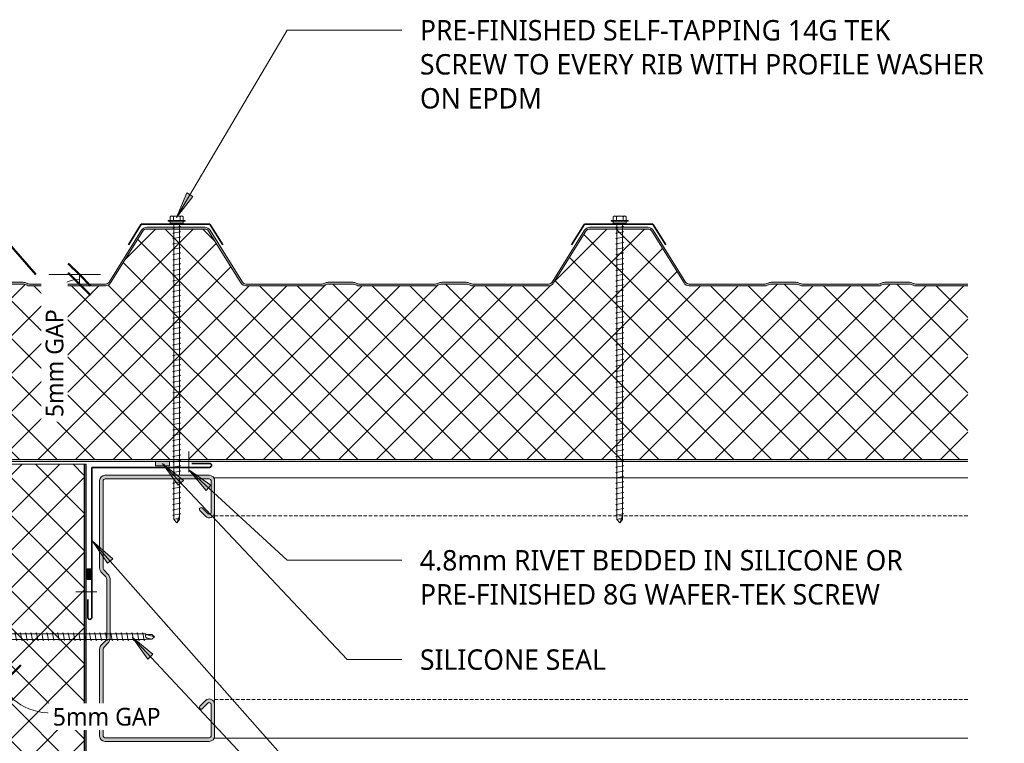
# Model space of a CAD drawing. Header units: millimetres. Extents: x -423 to 784, y -53 to 645.
# Tile 3 of 3: x 212 to 768, y 236 to 644. Entities that reach past the tile are written whole.
import ezdxf

# ---------------------------------------------------------------- set-up
doc = ezdxf.new("R2010")
doc.units = ezdxf.units.MM
doc.linetypes.add('Dash Short', pattern=[3, 2, -1])
for name, color, linetype, lineweight in [('A-ANNO-DIMS', 211, 'Continuous', 9), ('A-ANNO-DIMS-5', 211, 'Continuous', 9), ('A-DETL', 90, 'Continuous', 13), ('A-DETL-GENF', 92, 'Continuous', 13), ('G-ANNO-TEXT', 231, 'Continuous', 9)]:
    doc.layers.add(name, color=color, linetype=linetype, lineweight=lineweight)
doc.styles.add('Yu Gothic', font='Yu Gothic.ttf', dxfattribs={"height": 11.5})
doc.styles.add('Yu Gothic_1', font='Yu Gothic.ttf', dxfattribs={"height": 10})
doc.dimstyles.new('Diagonal', dxfattribs={"dimscale": 304.8, "dimtxt": 11.609035, "dimasz": 0.04101, "dimexe": 0.03937, "dimexo": 0.024606, "dimgap": 0.024606, "dimtad": 1, "dimdec": 0, "dimzin": 0, "dimdsep": 46, "dimtxsty": 'Yu Gothic_1', "dimblk1": 'OBLIQUE', "dimblk2": 'OBLIQUE', "dimsah": 1, "dimcen": 0.09, "dimazin": 0, "dimtfac": 1, "dimtdec": 4, "dimtix": 1, "dimtmove": 1, "dimatfit": 3, "dimfxl": 1, "dimtvp": 1, "dimtfill": 1, "dimtolj": 1, "dimtzin": 0, "dimarcsym": 2})

# ---------------------------------------------------------------- blocks, each defined once
blk = doc.blocks.new('Metecno RFw 1000 - FLAT FINISH - RFw 1000 100mm - FLAT-4181614-01 CANTILEVER BARGE CAPPING DETAIL1')
at = {"layer": 'A-DETL-GENF'}
h = blk.add_hatch(color=256, dxfattribs=at)
h.paths.add_polyline_path([(1018.2, 0), (265.46, 0), (265.46, -1), (1018.41, -1.03), (1018.77, -1.23), (1018.97, -1.59), (1019, -1.8), (1018.97, -6.17), (1018.77, -6.53), (1018.6, -6.65), (1014.54, -9), (1001.2, -9), (1000.63, -9.07), (1000.1, -9.29), (999.64, -9.64), (999.24, -10.23), (999.07, -10.63), (999, -11.2), (998.97, -13.41), (998.77, -13.76), (998.41, -13.97), (998.2, -14), (994, -14), (994, -15), (998.41, -14.97), (998.67, -14.94), (999.1, -14.76), (999.47, -14.47), (999.84, -13.89), (999.94, -13.67), (1000, -13.2), (1000.04, -10.89), (1000.16, -10.6), (1000.51, -10.23), (1000.6, -10.16), (1000.89, -10.04), (1001.2, -10), (1014.54, -9.97), (1014.79, -9.94), (1015.22, -9.76), (1019.1, -7.52), (1019.47, -7.23), (1019.84, -6.65), (1019.94, -6.43), (1020, -5.96), (1020, -1.8), (1019.9, -1.23), (1019.76, -0.9), (1019.47, -0.53), (1019, -0.2), (1018.6, -0.05), (1018.41, -0.03)])
h.paths.add_polyline_path([(502.04, -99), (501.18, -99.11), (500.39, -99.43), (499.69, -99.93), (499.15, -100.6), (480.91, -129.78), (480.5, -130.29), (479.97, -130.67), (479.36, -130.92), (478.71, -131), (446.04, -131), (445.38, -130.92), (444.77, -130.67), (444.25, -130.29), (443.83, -129.78), (425.49, -100.47), (425.05, -99.93), (424.36, -99.43), (423.56, -99.11), (422.71, -99), (379.95, -99), (379.19, -99.07), (378.46, -99.29), (376.68, -100), (362.07, -100), (360.28, -99.29), (359.55, -99.07), (358.79, -99), (315.95, -99), (315.19, -99.07), (314.46, -99.29), (312.68, -100), (298.07, -100), (296.28, -99.29), (295.55, -99.07), (294.79, -99), (265.46, -99), (265.46, -100), (295.36, -100.05), (296.28, -100.36), (297.88, -100.95), (298.45, -101), (312.86, -100.95), (313.41, -100.79), (315.38, -100.05), (315.95, -100), (359.36, -100.05), (360.28, -100.36), (361.88, -100.95), (362.45, -101), (376.86, -100.95), (377.41, -100.79), (379.38, -100.05), (379.95, -100), (422.71, -100), (423.31, -100.08), (423.87, -100.3), (424.36, -100.66), (424.74, -101.13), (442.98, -130.31), (443.56, -131.01), (444.29, -131.55), (445.13, -131.89), (446.04, -132), (478.71, -132), (479.61, -131.89), (480.5, -131.52), (481.2, -131), (481.76, -130.31), (500, -101.13), (500.39, -100.66), (500.87, -100.3), (501.43, -100.08), (502.04, -100), (545.36, -100.05), (546.28, -100.36), (547.88, -100.95), (548.45, -101), (562.86, -100.95), (563.41, -100.79), (565.38, -100.05), (565.95, -100), (609.36, -100.05), (610.28, -100.36), (611.88, -100.95), (612.45, -101), (626.86, -100.95), (627.41, -100.79), (629.38, -100.05), (629.95, -100), (672.71, -100), (673.31, -100.08), (673.87, -100.3), (674.36, -100.66), (674.74, -101.13), (692.98, -130.31), (693.56, -131.01), (694.29, -131.55), (695.13, -131.89), (696.04, -132), (728.71, -132), (729.61, -131.89), (730.45, -131.55), (731.2, -131), (731.76, -130.31), (750, -101.13), (750.39, -100.66), (750.87, -100.3), (751.43, -100.08), (752.04, -100), (795.36, -100.05), (796.28, -100.36), (797.88, -100.95), (798.45, -101), (812.86, -100.95), (813.41, -100.79), (815.38, -100.05), (815.95, -100), (859.36, -100.05), (860.28, -100.36), (861.88, -100.95), (862.45, -101), (876.86, -100.95), (877.41, -100.79), (879.38, -100.05), (879.95, -100), (922.71, -100), (923.31, -100.08), (923.87, -100.3), (924.36, -100.66), (924.74, -101.13), (942.98, -130.31), (943.56, -131.01), (944.29, -131.55), (945.13, -131.89), (946.04, -132), (979.13, -131.95), (979.61, -131.89), (980.45, -131.55), (981.19, -131.01), (981.76, -130.31), (1000, -101.13), (999.15, -100.6), (980.91, -129.78), (980.5, -130.29), (979.97, -130.67), (979.13, -130.95), (978.71, -131), (946.04, -131), (945.38, -130.92), (944.77, -130.67), (944.25, -130.29), (943.83, -129.78), (925.59, -100.6), (925.05, -99.93), (924.36, -99.43), (923.56, -99.11), (922.71, -99), (879.95, -99), (879.19, -99.07), (878.46, -99.29), (876.68, -100), (862.07, -100), (860.28, -99.29), (859.55, -99.07), (858.79, -99), (815.95, -99), (815.19, -99.07), (814.46, -99.29), (812.68, -100), (798.07, -100), (796.28, -99.29), (795.55, -99.07), (794.79, -99), (752.04, -99), (751.18, -99.11), (750.39, -99.43), (749.69, -99.93), (749.15, -100.6), (730.91, -129.78), (730.5, -130.29), (729.97, -130.67), (729.36, -130.92), (728.71, -131), (696.04, -131), (695.38, -130.92), (694.77, -130.67), (694.25, -130.29), (693.83, -129.78), (675.49, -100.47), (675.05, -99.93), (674.36, -99.43), (673.56, -99.11), (672.71, -99), (629.95, -99), (629.19, -99.07), (628.46, -99.29), (626.68, -100), (612.07, -100), (610.28, -99.29), (609.55, -99.07), (608.79, -99), (565.95, -99), (565.19, -99.07), (564.46, -99.29), (562.68, -100), (548.07, -100), (546.28, -99.29), (545.55, -99.07), (544.79, -99)])
h = blk.add_hatch(dxfattribs=at)
h.set_pattern_fill('FP_1', color=256, style=0, pattern_type=2)
h.set_pattern_definition([(225, (1012.829, 394.559), (10.6066, -10.6066), []), (315, (1012.829, 394.559), (10.6066, 10.6066), [])])
h.paths.add_polyline_path([(1018.2, -1), (265.46, -1), (265.46, -99), (294.79, -99), (295.55, -99.07), (296.28, -99.29), (298.07, -100), (312.68, -100), (314.46, -99.29), (315.19, -99.07), (315.95, -99), (358.79, -99), (359.55, -99.07), (360.28, -99.29), (362.16, -100), (376.68, -100), (378.46, -99.29), (379.19, -99.07), (379.95, -99), (422.71, -99), (423.56, -99.11), (424.36, -99.43), (425.05, -99.93), (425.59, -100.6), (443.83, -129.78), (444.25, -130.29), (444.77, -130.67), (445.38, -130.92), (446.04, -131), (478.71, -131), (479.36, -130.92), (479.97, -130.67), (480.5, -130.29), (480.91, -129.78), (499.15, -100.6), (499.69, -99.93), (500.39, -99.43), (501.18, -99.11), (502.04, -99), (544.79, -99), (545.55, -99.07), (546.28, -99.29), (548.07, -100), (562.68, -100), (564.46, -99.29), (565.19, -99.07), (565.95, -99), (608.95, -99.01), (609.55, -99.07), (610.28, -99.29), (612.07, -100), (626.68, -100), (628.46, -99.29), (629.19, -99.07), (629.95, -99), (672.71, -99), (673.56, -99.11), (674.36, -99.43), (675.05, -99.93), (675.59, -100.6), (693.83, -129.78), (694.25, -130.29), (694.77, -130.67), (695.38, -130.92), (696.04, -131), (728.71, -131), (729.36, -130.92), (729.97, -130.67), (730.5, -130.29), (730.91, -129.78), (749.15, -100.6), (749.69, -99.93), (750.39, -99.43), (751.18, -99.11), (752.04, -99), (794.79, -99), (795.55, -99.07), (796.28, -99.29), (798.07, -100), (812.68, -100), (814.46, -99.29), (815.19, -99.07), (815.95, -99), (858.79, -99), (859.55, -99.07), (860.28, -99.29), (862.07, -100), (876.68, -100), (878.46, -99.29), (879.19, -99.07), (879.95, -99), (922.71, -99), (923.56, -99.11), (924.36, -99.43), (925.05, -99.93), (925.59, -100.6), (943.83, -129.78), (944.25, -130.29), (944.77, -130.67), (945.38, -130.92), (946.04, -131), (979.13, -130.95), (979.36, -130.92), (979.97, -130.67), (980.5, -130.29), (980.91, -129.78), (1000, -99.24), (1000, -13.2), (999.94, -13.67), (999.76, -14.1), (999.47, -14.47), (999.1, -14.76), (998.67, -14.94), (998.2, -15), (994, -15), (994, -14), (998.41, -13.97), (998.77, -13.76), (998.89, -13.6), (999, -13.2), (999, -11.2), (999.07, -10.63), (999.29, -10.1), (999.64, -9.64), (1000.1, -9.29), (1000.63, -9.07), (1001.2, -9), (1014.54, -9), (1018.77, -6.53), (1018.89, -6.36), (1019, -5.96), (1019, -1.8), (1018.89, -1.4), (1018.6, -1.11), (1018.41, -1.03)])
for p, q in [((715.85, 0), (265.46, 0)), ((845.19, 0), (723.74, 0)), ((1018.2, -1), (265.46, -1)), ((265.46, -99), (294.79, -99)), ((296.28, -99.29), (298.07, -100)), ((312.68, -100), (314.46, -99.29)), ((315.95, -99), (358.79, -99)), ((360.28, -99.29), (362.07, -100)), ((376.68, -100), (378.46, -99.29)), ((379.95, -99), (422.71, -99)), ((502.04, -99), (544.79, -99)), ((546.28, -99.29), (548.07, -100)), ((562.68, -100), (564.46, -99.29)), ((565.95, -99), (608.79, -99)), ((610.28, -99.29), (612.07, -100)), ((626.68, -100), (628.46, -99.29)), ((629.95, -99), (672.71, -99)), ((752.04, -99), (794.79, -99)), ((796.28, -99.29), (798.07, -100)), ((265.46, -100), (294.79, -100)), ((295.91, -100.21), (297.34, -100.79)), ((298.07, -100), (312.68, -100)), ((298.45, -101), (312.29, -101)), ((313.41, -100.79), (314.84, -100.21)), ((315.95, -100), (358.79, -100)), ((359.91, -100.21), (361.34, -100.79)), ((362.07, -100), (376.68, -100)), ((362.45, -101), (376.29, -101)), ((377.41, -100.79), (378.84, -100.21)), ((379.95, -100), (422.71, -100)), ((424.74, -101.13), (442.98, -130.31)), ((425.59, -100.6), (443.83, -129.78)), ((480.91, -129.78), (499.15, -100.6)), ((481.76, -130.31), (500, -101.13)), ((502.04, -100), (544.79, -100)), ((545.91, -100.21), (547.34, -100.79)), ((548.07, -100), (562.68, -100)), ((548.45, -101), (562.29, -101)), ((563.41, -100.79), (564.84, -100.21)), ((565.95, -100), (608.79, -100)), ((609.91, -100.21), (611.34, -100.79)), ((612.07, -100), (626.68, -100)), ((612.45, -101), (626.29, -101)), ((627.41, -100.79), (628.84, -100.21)), ((629.95, -100), (672.71, -100)), ((674.74, -101.13), (692.98, -130.31)), ((675.59, -100.6), (693.83, -129.78)), ((730.91, -129.78), (749.15, -100.6)), ((731.76, -130.31), (750, -101.13)), ((752.04, -100), (794.79, -100)), ((795.91, -100.21), (797.34, -100.79)), ((798.07, -100), (812.68, -100)), ((798.45, -101), (812.29, -101)), ((446.04, -131), (478.71, -131)), ((446.04, -132), (478.71, -132)), ((696.04, -131), (728.71, -131)), ((696.04, -132), (728.71, -132))]:
    blk.add_line(p, q, dxfattribs=at)
for centre, radius, start, end in [((294.79, -103), 4, 68.1986, 90), ((315.95, -103), 4, 90, 111.8014), ((358.79, -103), 4, 68.1986, 90), ((379.95, -103), 4, 90, 111.8014), ((422.71, -102.4), 3.4, 32.0054, 90), ((502.04, -102.4), 3.4, 90, 147.9946), ((544.79, -103), 4, 68.1986, 90), ((565.95, -103), 4, 90, 111.8014), ((608.79, -103), 4, 68.1986, 90), ((629.95, -103), 4, 90, 111.8014), ((672.71, -102.4), 3.4, 32.0054, 90), ((752.04, -102.4), 3.4, 90, 147.9946), ((794.79, -103), 4, 68.1986, 90), ((294.79, -103), 3, 68.1986, 90), ((298.45, -98), 3, 248.1986, 270), ((312.29, -98), 3, 270, 291.8014), ((315.95, -103), 3, 90, 111.8014), ((358.79, -103), 3, 68.1986, 90), ((362.45, -98), 3, 248.1986, 270), ((376.29, -98), 3, 270, 291.8014), ((379.95, -103), 3, 90, 111.8014), ((422.71, -102.4), 2.4, 32.0054, 90), ((502.04, -102.4), 2.4, 90, 147.9946), ((544.79, -103), 3, 68.1986, 90), ((548.45, -98), 3, 248.1986, 270), ((562.29, -98), 3, 270, 291.8014), ((565.95, -103), 3, 90, 111.8014), ((608.79, -103), 3, 68.1986, 90), ((612.45, -98), 3, 248.1986, 270), ((626.29, -98), 3, 270, 291.8014), ((629.95, -103), 3, 90, 111.8014), ((672.71, -102.4), 2.4, 32.0054, 90), ((752.04, -102.4), 2.4, 90, 147.9946), ((794.79, -103), 3, 68.1986, 90), ((798.45, -98), 3, 248.1986, 270), ((446.04, -128.4), 3.6, 212.0054, 270), ((446.04, -128.4), 2.6, 212.0054, 270), ((478.71, -128.4), 2.6, 270, 327.9946), ((478.71, -128.4), 3.6, 270, 327.9946), ((696.04, -128.4), 3.6, 212.0054, 270), ((696.04, -128.4), 2.6, 212.0054, 270), ((728.71, -128.4), 2.6, 270, 327.9946), ((728.71, -128.4), 3.6, 270, 327.9946)]:
    blk.add_arc(centre, radius, start, end, dxfattribs=at)
blk = doc.blocks.new('Thermospan Insulated Panel2 - 75mm 2-4642540-01 CANTILEVER BARGE CAPPING DETAIL1')
at = {"layer": 'A-DETL-GENF'}
for points in [[(248, -32), (694.23, -32), (694.23, -31), (248, -31), (248, -31.34)], [(248, -74), (248, -75), (694.23, -75), (694.23, -74), (274.88, -74)]]:
    blk.add_hatch(color=256, dxfattribs=at).paths.add_polyline_path(points)
h = blk.add_hatch(dxfattribs=at)
h.set_pattern_fill('FP_3', color=256, style=0, pattern_type=2)
h.set_pattern_definition([(315, (301.243, 174.852), (10.6066, 10.6066), []), (45, (301.243, 174.852), (-10.6066, 10.6066), [])])
h.paths.add_polyline_path([(248, -32), (248, -74), (694.23, -74), (694.23, -32), (274.88, -32)])
for p, q in [((248, 0), (694.23, 0)), ((694.23, -75), (694.23, 0)), ((694.23, -32), (248, -32))]:
    blk.add_line(p, q, dxfattribs=at)
at = {"layer": 'A-DETL-GENF', "lineweight": 25}
for p, q in [((694.23, -31), (248, -31)), ((694.23, -74), (248, -74)), ((248, -75), (694.23, -75))]:
    blk.add_line(p, q, dxfattribs=at)
blk = doc.blocks.new('Screw1 - Screw 6-4185320-01 CANTILEVER BARGE CAPPING DETAIL1')
at = {"layer": 'A-DETL-GENF'}
blk.add_hatch(color=256, dxfattribs=at).paths.add_polyline_path([(3.67, 0), (3.67, 1), (-3.67, 1), (-3.67, 0)])
for p, q in [((4.79, 1.5), (-4.79, 1.5)), ((-4.79, 1.5), (-4.79, 1)), ((-3.67, 1), (-4.79, 1)), ((-3.67, 1.5), (-3.67, 3.47)), ((3.67, 1), (-3.67, 1)), ((-3.67, 1), (-3.67, 0)), ((-3.67, 0), (3.67, 0)), ((-2.76, 3.97), (2.76, 3.97)), ((-1.85, 1.5), (-1.85, 3.47)), ((-1.6, 0), (-1.6, -167.16)), ((1.6, -167.16), (1.6, 0)), ((1.85, 1.5), (1.85, 3.47)), ((3.67, 1.5), (3.67, 3.47)), ((4.79, 1), (3.67, 1)), ((3.67, 0), (3.67, 1)), ((4.79, 1), (4.79, 1.5)), ((2.17, -1.91), (-2.17, -2.67)), ((-2.17, -2.67), (-1.6, -3)), ((2.17, -4.91), (-2.17, -5.67)), ((1.6, -1.58), (2.17, -1.91)), ((1.6, -4.58), (2.17, -4.91)), ((-2.17, -5.67), (-1.6, -6)), ((2.17, -7.91), (-2.17, -8.67)), ((-2.17, -8.67), (-1.6, -9)), ((2.17, -10.91), (-2.17, -11.67)), ((1.6, -7.58), (2.17, -7.91)), ((1.6, -10.58), (2.17, -10.91)), ((-2.17, -11.67), (-1.6, -12)), ((2.17, -13.91), (-2.17, -14.67)), ((-2.17, -14.67), (-1.6, -15)), ((1.6, -13.58), (2.17, -13.91)), ((1.6, -16.58), (2.17, -16.91)), ((2.17, -16.91), (-2.17, -17.67)), ((-2.17, -17.67), (-1.6, -18)), ((2.17, -19.91), (-2.17, -20.67)), ((-2.17, -20.67), (-1.6, -21)), ((1.6, -19.58), (2.17, -19.91)), ((2.17, -22.91), (-2.17, -23.67)), ((-2.17, -23.67), (-1.6, -24)), ((2.17, -25.91), (-2.17, -26.67)), ((-2.17, -26.67), (-1.6, -27)), ((1.6, -22.58), (2.17, -22.91)), ((1.6, -25.58), (2.17, -25.91)), ((2.17, -28.91), (-2.17, -29.67)), ((-2.17, -29.67), (-1.6, -30)), ((2.17, -31.91), (-2.17, -32.67)), ((-2.17, -32.67), (-1.6, -33)), ((1.6, -28.58), (2.17, -28.91)), ((1.6, -31.58), (2.17, -31.91)), ((2.17, -34.91), (-2.17, -35.67)), ((-2.17, -35.67), (-1.6, -36)), ((2.17, -37.91), (-2.17, -38.67)), ((-2.17, -38.67), (-1.6, -39)), ((1.6, -34.58), (2.17, -34.91)), ((1.6, -37.58), (2.17, -37.91)), ((2.17, -40.91), (-2.17, -41.67)), ((-2.17, -41.67), (-1.6, -42)), ((2.17, -43.91), (-2.17, -44.67)), ((1.6, -40.58), (2.17, -40.91)), ((1.6, -43.58), (2.17, -43.91)), ((-2.17, -44.67), (-1.6, -45)), ((2.17, -46.91), (-2.17, -47.67)), ((-2.17, -47.67), (-1.6, -48)), ((2.17, -49.91), (-2.17, -50.67)), ((1.6, -46.58), (2.17, -46.91)), ((1.6, -49.58), (2.17, -49.91)), ((-2.17, -50.67), (-1.6, -51)), ((2.17, -52.91), (-2.17, -53.67)), ((-2.17, -53.67), (-1.6, -54)), ((1.6, -52.58), (2.17, -52.91)), ((2.17, -55.91), (-2.17, -56.67)), ((-2.17, -56.67), (-1.6, -57)), ((2.17, -58.91), (-2.17, -59.67)), ((-2.17, -59.67), (-1.6, -60)), ((1.6, -55.58), (2.17, -55.91)), ((1.6, -58.58), (2.17, -58.91)), ((2.17, -61.91), (-2.17, -62.67)), ((-2.17, -62.67), (-1.6, -63)), ((2.17, -64.91), (-2.17, -65.67)), ((-2.17, -65.67), (-1.6, -66)), ((1.6, -61.58), (2.17, -61.91)), ((1.6, -64.58), (2.17, -64.91)), ((2.17, -67.91), (-2.17, -68.67)), ((-2.17, -68.67), (-1.6, -69)), ((2.17, -70.91), (-2.17, -71.67)), ((-2.17, -71.67), (-1.6, -72)), ((1.6, -67.58), (2.17, -67.91)), ((1.6, -70.58), (2.17, -70.91)), ((2.17, -73.91), (-2.17, -74.67)), ((-2.17, -74.67), (-1.6, -75)), ((2.17, -76.91), (-2.17, -77.67)), ((-2.17, -77.67), (-1.6, -78)), ((1.6, -73.58), (2.17, -73.91)), ((1.6, -76.58), (2.17, -76.91)), ((2.17, -79.91), (-2.17, -80.67)), ((-2.17, -80.67), (-1.6, -81)), ((2.17, -82.91), (-2.17, -83.67)), ((1.6, -79.58), (2.17, -79.91)), ((1.6, -82.58), (2.17, -82.91)), ((-2.17, -83.67), (-1.6, -84)), ((2.17, -85.91), (-2.17, -86.67)), ((-2.17, -86.67), (-1.6, -87)), ((1.6, -85.58), (2.17, -85.91)), ((1.6, -88.58), (2.17, -88.91)), ((2.17, -88.91), (-2.17, -89.67)), ((-2.17, -89.67), (-1.6, -90)), ((2.17, -91.91), (-2.17, -92.67)), ((-2.17, -92.67), (-1.6, -93)), ((1.6, -91.58), (2.17, -91.91)), ((2.17, -94.91), (-2.17, -95.67)), ((-2.17, -95.67), (-1.6, -96)), ((2.17, -97.91), (-2.17, -98.67)), ((-2.17, -98.67), (-1.6, -99)), ((1.6, -94.58), (2.17, -94.91)), ((1.6, -97.58), (2.17, -97.91)), ((2.17, -100.91), (-2.17, -101.67)), ((-2.17, -101.67), (-1.6, -102)), ((2.17, -103.91), (-2.17, -104.67)), ((-2.17, -104.67), (-1.6, -105)), ((1.6, -100.58), (2.17, -100.91)), ((1.6, -103.58), (2.17, -103.91)), ((2.17, -106.91), (-2.17, -107.67)), ((-2.17, -107.67), (-1.6, -108)), ((2.17, -109.91), (-2.17, -110.67)), ((-2.17, -110.67), (-1.6, -111)), ((1.6, -106.58), (2.17, -106.91)), ((1.6, -109.58), (2.17, -109.91)), ((2.17, -112.91), (-2.17, -113.67)), ((-2.17, -113.67), (-1.6, -114)), ((2.17, -115.91), (-2.17, -116.67)), ((1.6, -112.58), (2.17, -112.91)), ((1.6, -115.58), (2.17, -115.91)), ((-2.17, -116.67), (-1.6, -117)), ((2.17, -118.91), (-2.17, -119.67)), ((-2.17, -119.67), (-1.6, -120)), ((2.17, -121.91), (-2.17, -122.67)), ((1.6, -118.58), (2.17, -118.91)), ((1.6, -121.58), (2.17, -121.91)), ((-2.17, -122.67), (-1.6, -123)), ((2.17, -124.91), (-2.17, -125.67)), ((-2.17, -125.67), (-1.6, -126)), ((1.6, -124.58), (2.17, -124.91)), ((1.6, -127.58), (2.17, -127.91)), ((2.17, -127.91), (-2.17, -128.67)), ((-2.17, -128.67), (-1.6, -129)), ((2.17, -130.91), (-2.17, -131.67)), ((-2.17, -131.67), (-1.6, -132)), ((1.6, -130.58), (2.17, -130.91)), ((2.17, -133.91), (-2.17, -134.67)), ((-2.17, -134.67), (-1.6, -135)), ((2.17, -136.91), (-2.17, -137.67)), ((-2.17, -137.67), (-1.6, -138)), ((1.6, -133.58), (2.17, -133.91)), ((1.6, -136.58), (2.17, -136.91)), ((2.17, -139.91), (-2.17, -140.67)), ((-2.17, -140.67), (-1.6, -141)), ((2.17, -142.91), (-2.17, -143.67)), ((-2.17, -143.67), (-1.6, -144)), ((1.6, -139.58), (2.17, -139.91)), ((1.6, -142.58), (2.17, -142.91)), ((2.17, -145.91), (-2.17, -146.67)), ((-2.17, -146.67), (-1.6, -147)), ((2.17, -148.91), (-2.17, -149.67)), ((-2.17, -149.67), (-1.6, -150)), ((1.6, -145.58), (2.17, -145.91)), ((1.6, -148.58), (2.17, -148.91)), ((2.17, -151.91), (-2.17, -152.67)), ((-2.17, -152.67), (-1.6, -153)), ((2.17, -154.91), (-2.17, -155.67)), ((1.6, -151.58), (2.17, -151.91)), ((1.6, -154.58), (2.17, -154.91)), ((-2.17, -155.67), (-1.6, -156)), ((2.17, -157.91), (-2.17, -158.67)), ((-2.17, -158.67), (-1.6, -159)), ((2.17, -160.91), (-2.17, -161.67)), ((1.6, -157.58), (2.17, -157.91)), ((1.6, -160.58), (2.17, -160.91)), ((-2.17, -161.67), (-1.6, -162)), ((2.17, -163.91), (-2.17, -164.67)), ((-2.17, -164.67), (-1.6, -165)), ((0, -169.07), (1.6, -165.11)), ((1.6, -163.58), (2.17, -163.91)), ((-1.6, -167.16), (0, -169.07)), ((1.6, -167.16), (0, -169.07))]:
    blk.add_line(p, q, dxfattribs=at)
for centre, radius, start, end in [((-2.76, 2.9), 1.08, 32.3801, 147.6199), ((0, 0.31), 3.67, 59.7274, 120.2726), ((2.76, 2.9), 1.08, 32.3801, 147.6199), ((0.08, -169.79), 3.11, 74.3059, 122.4975)]:
    blk.add_arc(centre, radius, start, end, dxfattribs=at)
blk = doc.blocks.new('Screw1 - Screw 6-V1-01 CANTILEVER BARGE CAPPING DETAIL1')
at = {"layer": 'A-DETL-GENF'}
blk.add_hatch(color=256, dxfattribs=at).paths.add_polyline_path([(3.67, 0), (3.67, 1), (-3.67, 1), (-3.67, 0)])
for p, q in [((4.79, 1.5), (-4.79, 1.5)), ((-4.79, 1.5), (-4.79, 1)), ((-3.67, 1), (-4.79, 1)), ((-3.67, 1.5), (-3.67, 3.47)), ((3.67, 1), (-3.67, 1)), ((-3.67, 1), (-3.67, 0)), ((-3.67, 0), (3.67, 0)), ((-2.76, 3.97), (2.76, 3.97)), ((-1.85, 1.5), (-1.85, 3.47)), ((-1.6, 0), (-1.6, -142.24)), ((1.6, -142.24), (1.6, 0)), ((1.85, 1.5), (1.85, 3.47)), ((3.67, 1.5), (3.67, 3.47)), ((4.79, 1), (3.67, 1)), ((3.67, 0), (3.67, 1)), ((4.79, 1), (4.79, 1.5)), ((2.17, -1.91), (-2.17, -2.67)), ((-2.17, -2.67), (-1.6, -3)), ((2.17, -4.91), (-2.17, -5.67)), ((1.6, -1.58), (2.17, -1.91)), ((1.6, -4.58), (2.17, -4.91)), ((-2.17, -5.67), (-1.6, -6)), ((2.17, -7.91), (-2.17, -8.67)), ((-2.17, -8.67), (-1.6, -9)), ((2.17, -10.91), (-2.17, -11.67)), ((1.6, -7.58), (2.17, -7.91)), ((1.6, -10.58), (2.17, -10.91)), ((-2.17, -11.67), (-1.6, -12)), ((2.17, -13.91), (-2.17, -14.67)), ((-2.17, -14.67), (-1.6, -15)), ((1.6, -13.58), (2.17, -13.91)), ((1.6, -16.58), (2.17, -16.91)), ((2.17, -16.91), (-2.17, -17.67)), ((-2.17, -17.67), (-1.6, -18)), ((2.17, -19.91), (-2.17, -20.67)), ((-2.17, -20.67), (-1.6, -21)), ((1.6, -19.58), (2.17, -19.91)), ((2.17, -22.91), (-2.17, -23.67)), ((-2.17, -23.67), (-1.6, -24)), ((2.17, -25.91), (-2.17, -26.67)), ((-2.17, -26.67), (-1.6, -27)), ((1.6, -22.58), (2.17, -22.91)), ((1.6, -25.58), (2.17, -25.91)), ((2.17, -28.91), (-2.17, -29.67)), ((-2.17, -29.67), (-1.6, -30)), ((2.17, -31.91), (-2.17, -32.67)), ((-2.17, -32.67), (-1.6, -33)), ((1.6, -28.58), (2.17, -28.91)), ((1.6, -31.58), (2.17, -31.91)), ((2.17, -34.91), (-2.17, -35.67)), ((-2.17, -35.67), (-1.6, -36)), ((2.17, -37.91), (-2.17, -38.67)), ((-2.17, -38.67), (-1.6, -39)), ((1.6, -34.58), (2.17, -34.91)), ((1.6, -37.58), (2.17, -37.91)), ((2.17, -40.91), (-2.17, -41.67)), ((-2.17, -41.67), (-1.6, -42)), ((2.17, -43.91), (-2.17, -44.67)), ((1.6, -40.58), (2.17, -40.91)), ((1.6, -43.58), (2.17, -43.91)), ((-2.17, -44.67), (-1.6, -45)), ((2.17, -46.91), (-2.17, -47.67)), ((-2.17, -47.67), (-1.6, -48)), ((2.17, -49.91), (-2.17, -50.67)), ((1.6, -46.58), (2.17, -46.91)), ((1.6, -49.58), (2.17, -49.91)), ((-2.17, -50.67), (-1.6, -51)), ((2.17, -52.91), (-2.17, -53.67)), ((-2.17, -53.67), (-1.6, -54)), ((1.6, -52.58), (2.17, -52.91)), ((2.17, -55.91), (-2.17, -56.67)), ((-2.17, -56.67), (-1.6, -57)), ((2.17, -58.91), (-2.17, -59.67)), ((-2.17, -59.67), (-1.6, -60)), ((1.6, -55.58), (2.17, -55.91)), ((1.6, -58.58), (2.17, -58.91)), ((2.17, -61.91), (-2.17, -62.67)), ((-2.17, -62.67), (-1.6, -63)), ((2.17, -64.91), (-2.17, -65.67)), ((-2.17, -65.67), (-1.6, -66)), ((1.6, -61.58), (2.17, -61.91)), ((1.6, -64.58), (2.17, -64.91)), ((2.17, -67.91), (-2.17, -68.67)), ((-2.17, -68.67), (-1.6, -69)), ((2.17, -70.91), (-2.17, -71.67)), ((-2.17, -71.67), (-1.6, -72)), ((1.6, -67.58), (2.17, -67.91)), ((1.6, -70.58), (2.17, -70.91)), ((2.17, -73.91), (-2.17, -74.67)), ((-2.17, -74.67), (-1.6, -75)), ((2.17, -76.91), (-2.17, -77.67)), ((-2.17, -77.67), (-1.6, -78)), ((1.6, -73.58), (2.17, -73.91)), ((1.6, -76.58), (2.17, -76.91)), ((2.17, -79.91), (-2.17, -80.67)), ((-2.17, -80.67), (-1.6, -81)), ((2.17, -82.91), (-2.17, -83.67)), ((1.6, -79.58), (2.17, -79.91)), ((1.6, -82.58), (2.17, -82.91)), ((-2.17, -83.67), (-1.6, -84)), ((2.17, -85.91), (-2.17, -86.67)), ((-2.17, -86.67), (-1.6, -87)), ((1.6, -85.58), (2.17, -85.91)), ((1.6, -88.58), (2.17, -88.91)), ((2.17, -88.91), (-2.17, -89.67)), ((-2.17, -89.67), (-1.6, -90)), ((2.17, -91.91), (-2.17, -92.67)), ((-2.17, -92.67), (-1.6, -93)), ((1.6, -91.58), (2.17, -91.91)), ((2.17, -94.91), (-2.17, -95.67)), ((-2.17, -95.67), (-1.6, -96)), ((2.17, -97.91), (-2.17, -98.67)), ((-2.17, -98.67), (-1.6, -99)), ((1.6, -94.58), (2.17, -94.91)), ((1.6, -97.58), (2.17, -97.91)), ((2.17, -100.91), (-2.17, -101.67)), ((-2.17, -101.67), (-1.6, -102)), ((2.17, -103.91), (-2.17, -104.67)), ((-2.17, -104.67), (-1.6, -105)), ((1.6, -100.58), (2.17, -100.91)), ((1.6, -103.58), (2.17, -103.91)), ((2.17, -106.91), (-2.17, -107.67)), ((-2.17, -107.67), (-1.6, -108)), ((2.17, -109.91), (-2.17, -110.67)), ((-2.17, -110.67), (-1.6, -111)), ((1.6, -106.58), (2.17, -106.91)), ((1.6, -109.58), (2.17, -109.91)), ((2.17, -112.91), (-2.17, -113.67)), ((-2.17, -113.67), (-1.6, -114)), ((2.17, -115.91), (-2.17, -116.67)), ((1.6, -112.58), (2.17, -112.91)), ((1.6, -115.58), (2.17, -115.91)), ((-2.17, -116.67), (-1.6, -117)), ((2.17, -118.91), (-2.17, -119.67)), ((-2.17, -119.67), (-1.6, -120)), ((2.17, -121.91), (-2.17, -122.67)), ((1.6, -118.58), (2.17, -118.91)), ((1.6, -121.58), (2.17, -121.91)), ((-2.17, -122.67), (-1.6, -123)), ((2.17, -124.91), (-2.17, -125.67)), ((-2.17, -125.67), (-1.6, -126)), ((1.6, -124.58), (2.17, -124.91)), ((1.6, -127.58), (2.17, -127.91)), ((2.17, -127.91), (-2.17, -128.67)), ((-2.17, -128.67), (-1.6, -129)), ((2.17, -130.91), (-2.17, -131.67)), ((-2.17, -131.67), (-1.6, -132)), ((1.6, -130.58), (2.17, -130.91)), ((2.17, -133.91), (-2.17, -134.67)), ((-2.17, -134.67), (-1.6, -135)), ((2.17, -136.91), (-2.17, -137.67)), ((-2.17, -137.67), (-1.6, -138)), ((1.6, -133.58), (2.17, -133.91)), ((1.6, -136.58), (2.17, -136.91)), ((2.17, -139.91), (-2.17, -140.67)), ((-2.17, -140.67), (-1.6, -141)), ((-1.6, -144.24), (-1.6, -167.16)), ((1.6, -139.58), (2.17, -139.91)), ((1.6, -167.16), (1.6, -144.24)), ((2.17, -145.91), (-2.17, -146.67)), ((-2.17, -146.67), (-1.6, -147)), ((2.17, -148.91), (-2.17, -149.67)), ((-2.17, -149.67), (-1.6, -150)), ((1.6, -145.58), (2.17, -145.91)), ((1.6, -148.58), (2.17, -148.91)), ((2.17, -151.91), (-2.17, -152.67)), ((-2.17, -152.67), (-1.6, -153)), ((2.17, -154.91), (-2.17, -155.67)), ((1.6, -151.58), (2.17, -151.91)), ((1.6, -154.58), (2.17, -154.91)), ((-2.17, -155.67), (-1.6, -156)), ((2.17, -157.91), (-2.17, -158.67)), ((-2.17, -158.67), (-1.6, -159)), ((2.17, -160.91), (-2.17, -161.67)), ((1.6, -157.58), (2.17, -157.91)), ((1.6, -160.58), (2.17, -160.91)), ((-2.17, -161.67), (-1.6, -162)), ((2.17, -163.91), (-2.17, -164.67)), ((-2.17, -164.67), (-1.6, -165)), ((0, -169.07), (1.6, -165.11)), ((1.6, -163.58), (2.17, -163.91)), ((-1.6, -167.16), (0, -169.07)), ((1.6, -167.16), (0, -169.07))]:
    blk.add_line(p, q, dxfattribs=at)
for centre, radius, start, end in [((-2.76, 2.9), 1.08, 32.3801, 147.6199), ((0, 0.31), 3.67, 59.7274, 120.2726), ((2.76, 2.9), 1.08, 32.3801, 147.6199), ((0.08, -169.79), 3.11, 74.3059, 122.4975)]:
    blk.add_arc(centre, radius, start, end, dxfattribs=at)
blk = doc.blocks.new('Metalcraft MSS Purlin-150x65 - Metalcraft MSS Purlin-150x65-2638609-01 CANTILEVER BARGE CAPPING DETAIL1')
at = {"layer": 'A-DETL-GENF'}
blk.add_hatch(color=256, dxfattribs=at).paths.add_polyline_path([(61.85, 0), (62.62, 0.1), (63.35, 0.4), (63.97, 0.88), (64.45, 1.5), (64.75, 2.22), (64.85, 3), (64.85, 20.94), (64.75, 21.71), (64.45, 22.43), (63.98, 23.05), (63.37, 23.52), (62.66, 23.82), (61.89, 23.93), (61.12, 23.84), (60.4, 23.56), (59.78, 23.1), (56.4, 19.67), (56.3, 19.43), (56.27, 19.17), (56.3, 18.91), (56.4, 18.67), (56.56, 18.46), (56.77, 18.31), (57.01, 18.21), (57.27, 18.17), (57.53, 18.21), (57.77, 18.31), (57.97, 18.46), (61.26, 21.7), (61.52, 21.81), (61.79, 21.84), (62.06, 21.81), (62.32, 21.7), (62.54, 21.53), (62.71, 21.31), (62.81, 21.06), (62.85, 20.79), (62.81, 2.74), (62.71, 2.5), (62.56, 2.29), (62.35, 2.13), (62.11, 2.03), (61.85, 2), (2.74, 2.03), (2.5, 2.13), (2.29, 2.29), (2.13, 2.5), (2.03, 2.74), (2, 2.99), (2.06, 52.43), (2.22, 52.83), (2.49, 53.18), (4.53, 55.22), (5.32, 56.25), (5.82, 57.46), (5.99, 58.75), (5.99, 90.92), (5.82, 92.21), (5.32, 93.42), (4.53, 94.45), (2.69, 96.3), (2.31, 96.78), (2.08, 97.34), (2, 97.95), (2.04, 147.19), (2.15, 147.45), (2.32, 147.68), (2.55, 147.85), (2.81, 147.96), (3.09, 148), (62.11, 147.97), (62.35, 147.87), (62.56, 147.71), (62.71, 147.5), (62.81, 147.26), (62.85, 147.01), (62.82, 128.73), (62.72, 128.5), (62.57, 128.3), (62.37, 128.15), (62.14, 128.05), (61.89, 128.02), (61.64, 128.05), (61.41, 128.15), (61.21, 128.3), (57.77, 131.69), (57.53, 131.79), (57.27, 131.83), (57.01, 131.79), (56.77, 131.69), (56.56, 131.54), (56.4, 131.33), (56.3, 131.09), (56.27, 130.83), (56.3, 130.57), (56.4, 130.33), (56.56, 130.12), (59.78, 126.9), (60.4, 126.44), (61.12, 126.16), (61.89, 126.07), (62.66, 126.18), (63.37, 126.48), (63.98, 126.95), (64.45, 127.57), (64.75, 128.29), (64.85, 129.06), (64.85, 147), (64.75, 147.78), (64.45, 148.5), (63.97, 149.12), (63.35, 149.6), (62.62, 149.9), (61.85, 150), (3, 150), (2.22, 149.9), (1.5, 149.6), (0.88, 149.12), (0.4, 148.5), (0.1, 147.78), (0, 147), (0, 97.81), (0.14, 96.77), (0.53, 95.81), (1.17, 94.98), (3.41, 92.75), (3.72, 92.33), (3.92, 91.85), (3.99, 91.34), (3.99, 58.34), (3.91, 57.79), (3.72, 57.34), (3.41, 56.93), (1.17, 54.69), (0.53, 53.86), (0.14, 52.9), (0, 51.87), (0, 3), (0.1, 2.22), (0.4, 1.5), (0.88, 0.88), (1.5, 0.4), (2.22, 0.1), (3, 0), (22.97, 0)])
for p, q in [((61.85, 150), (3, 150)), ((0, 147), (0, 97.81)), ((2, 97.95), (2, 146.91)), ((3.09, 148), (61.85, 148)), ((62.85, 147.01), (62.85, 128.98)), ((64.85, 129.06), (64.85, 147)), ((56.56, 130.12), (59.78, 126.9)), ((61.21, 128.3), (57.97, 131.54)), ((1.17, 94.98), (3.41, 92.75)), ((4.53, 94.45), (2.69, 96.3)), ((3.99, 91.34), (3.99, 58.34)), ((5.99, 58.75), (5.99, 90.92)), ((3.41, 56.93), (1.17, 54.69)), ((0, 51.87), (0, 3)), ((2, 2.99), (2, 52)), ((2.49, 53.18), (4.53, 55.22)), ((59.78, 23.1), (56.56, 19.88)), ((57.97, 18.46), (61.04, 21.53)), ((62.85, 20.79), (62.85, 2.99)), ((64.85, 3), (64.85, 20.94)), ((61.85, 2), (2.99, 2)), ((3, 0), (61.85, 0))]:
    blk.add_line(p, q, dxfattribs=at)
for centre, radius, start, end in [((3, 147), 3, 90, 180), ((61.85, 147), 3, 360, 90), ((3.09, 146.91), 1.09, 90, 180), ((61.85, 147.01), 0.993, 0, 90), ((57.27, 130.83), 1, 45, 225), ((61.85, 129.06), 2.99, 226.0338, 0), ((61.89, 128.98), 0.959, 225, 0), ((3.99, 97.81), 3.99, 180, 225), ((4.34, 97.95), 2.34, 180, 225), ((1, 90.92), 4.99, 360, 45), ((2, 91.34), 1.99, 0, 45), ((2, 58.34), 1.99, 315, 360), ((1, 58.75), 4.99, 315, 360), ((3.99, 51.87), 3.99, 135, 180), ((3.67, 52), 1.67, 135, 180), ((61.85, 20.94), 2.99, 360, 133.9662), ((57.27, 19.17), 1, 135, 315), ((61.79, 20.79), 1.06, 0, 135), ((3, 3), 3, 180, 270), ((2.99, 2.99), 0.993, 180, 270), ((61.85, 3), 3, 270, 360), ((61.85, 2.99), 0.993, 270, 0)]:
    blk.add_arc(centre, radius, start, end, dxfattribs=at)
blk = doc.blocks.new('Line Fixing - Rivet-4903161-01 CANTILEVER BARGE CAPPING DETAIL1')
at = {"layer": 'A-DETL-GENF'}
blk.add_line((0, -11.65), (0, 0), dxfattribs=at)
blk = doc.blocks.new('Line Fixing - Rivet-4903137-01 CANTILEVER BARGE CAPPING DETAIL1')
at = {"layer": 'A-DETL-GENF'}
blk.add_line((0, -11.75), (0, 0), dxfattribs=at)
blk = doc.blocks.new('TEK Screw - TEK Screw-4781298-01 CANTILEVER BARGE CAPPING DETAIL1')
at = {"layer": 'A-DETL-GENF'}
blk.add_hatch(color=256, dxfattribs=at).paths.add_polyline_path([(-3.67, 0), (3.67, 0), (3.67, 1), (-3.67, 1)])
for p, q in [((4.79, 1.5), (-4.79, 1.5)), ((-4.79, 1.5), (-4.79, 1)), ((-3.67, 1), (-4.79, 1)), ((-3.67, 1.5), (-3.67, 3.47)), ((3.67, 1), (-3.67, 1)), ((-3.67, 1), (-3.67, 0)), ((-3.67, 0), (3.67, 0)), ((-2.76, 3.97), (2.76, 3.97)), ((-1.85, 1.5), (-1.85, 3.47)), ((-1.6, 0), (-1.6, -78.42)), ((1.6, -78.42), (1.6, 0)), ((1.85, 1.5), (1.85, 3.47)), ((3.67, 1.5), (3.67, 3.47)), ((4.79, 1), (3.67, 1)), ((3.67, 0), (3.67, 1)), ((4.79, 1), (4.79, 1.5)), ((2.17, -1.91), (-2.17, -2.67)), ((-2.17, -2.67), (-1.6, -3)), ((2.17, -4.91), (-2.17, -5.67)), ((1.6, -1.58), (2.17, -1.91)), ((1.6, -4.58), (2.17, -4.91)), ((-2.17, -5.67), (-1.6, -6)), ((2.17, -7.91), (-2.17, -8.67)), ((-2.17, -8.67), (-1.6, -9)), ((2.17, -10.91), (-2.17, -11.67)), ((1.6, -7.58), (2.17, -7.91)), ((1.6, -10.58), (2.17, -10.91)), ((-2.17, -11.67), (-1.6, -12)), ((2.17, -13.91), (-2.17, -14.67)), ((-2.17, -14.67), (-1.6, -15)), ((1.6, -13.58), (2.17, -13.91)), ((1.6, -16.58), (2.17, -16.91)), ((2.17, -16.91), (-2.17, -17.67)), ((-2.17, -17.67), (-1.6, -18)), ((2.17, -19.91), (-2.17, -20.67)), ((-2.17, -20.67), (-1.6, -21)), ((1.6, -19.58), (2.17, -19.91)), ((2.17, -22.91), (-2.17, -23.67)), ((-2.17, -23.67), (-1.6, -24)), ((2.17, -25.91), (-2.17, -26.67)), ((-2.17, -26.67), (-1.6, -27)), ((1.6, -22.58), (2.17, -22.91)), ((1.6, -25.58), (2.17, -25.91)), ((2.17, -28.91), (-2.17, -29.67)), ((-2.17, -29.67), (-1.6, -30)), ((2.17, -31.91), (-2.17, -32.67)), ((-2.17, -32.67), (-1.6, -33)), ((1.6, -28.58), (2.17, -28.91)), ((1.6, -31.58), (2.17, -31.91)), ((2.17, -34.91), (-2.17, -35.67)), ((-2.17, -35.67), (-1.6, -36)), ((2.17, -37.91), (-2.17, -38.67)), ((-2.17, -38.67), (-1.6, -39)), ((1.6, -34.58), (2.17, -34.91)), ((1.6, -37.58), (2.17, -37.91)), ((2.17, -40.91), (-2.17, -41.67)), ((-2.17, -41.67), (-1.6, -42)), ((2.17, -43.91), (-2.17, -44.67)), ((1.6, -40.58), (2.17, -40.91)), ((1.6, -43.58), (2.17, -43.91)), ((-2.17, -44.67), (-1.6, -45)), ((2.17, -46.91), (-2.17, -47.67)), ((-2.17, -47.67), (-1.6, -48)), ((2.17, -49.91), (-2.17, -50.67)), ((1.6, -46.58), (2.17, -46.91)), ((1.6, -49.58), (2.17, -49.91)), ((-2.17, -50.67), (-1.6, -51)), ((2.17, -52.91), (-2.17, -53.67)), ((-2.17, -53.67), (-1.6, -54)), ((1.6, -52.58), (2.17, -52.91)), ((2.17, -55.91), (-2.17, -56.67)), ((-2.17, -56.67), (-1.6, -57)), ((2.17, -58.91), (-2.17, -59.67)), ((-2.17, -59.67), (-1.6, -60)), ((1.6, -55.58), (2.17, -55.91)), ((1.6, -58.58), (2.17, -58.91)), ((2.17, -61.91), (-2.17, -62.67)), ((-2.17, -62.67), (-1.6, -63)), ((2.17, -64.91), (-2.17, -65.67)), ((-2.17, -65.67), (-1.6, -66)), ((1.6, -61.58), (2.17, -61.91)), ((1.6, -64.58), (2.17, -64.91)), ((2.17, -67.91), (-2.17, -68.67)), ((-2.17, -68.67), (-1.6, -69)), ((2.17, -70.91), (-2.17, -71.67)), ((-2.17, -71.67), (-1.6, -72)), ((1.6, -67.58), (2.17, -67.91)), ((1.6, -70.58), (2.17, -70.91)), ((2.17, -73.91), (-2.17, -74.67)), ((-2.17, -74.67), (-1.6, -75)), ((2.17, -76.91), (-2.17, -77.67)), ((-2.17, -77.67), (-1.6, -78)), ((1.6, -73.58), (2.17, -73.91)), ((1.6, -76.58), (2.17, -76.91)), ((-1.28, -78.74), (-1.6, -78.42)), ((-1.28, -81.96), (-1.28, -78.74)), ((-1.28, -81.96), (-0.56, -79.08)), ((-1.28, -81.96), (0, -83.49)), ((0, -83.49), (1.28, -78.74)), ((1.28, -81.96), (0, -83.49)), ((1.28, -78.74), (1.6, -78.42)), ((1.28, -81.96), (1.28, -78.74))]:
    blk.add_line(p, q, dxfattribs=at)
for centre, radius, start, end in [((-2.76, 2.9), 1.08, 32.3801, 147.6199), ((0, 0.31), 3.67, 59.7274, 120.2726), ((2.76, 2.9), 1.08, 32.3801, 147.6199), ((0.49, -79.62), 1.18, 48.2394, 152.9362)]:
    blk.add_arc(centre, radius, start, end, dxfattribs=at)
blk = doc.blocks.new('DIMBLOCK1-01 CANTILEVER BARGE CAPPING DETAIL1')
at = {"layer": 'A-ANNO-DIMS-5'}
for p, q in [((198.49, 273.51), (198.49, 285.51)), ((198.49, 273.51), (206.85, 273.51)), ((198.49, 273.51), (198.49, 254.96)), ((206.85, 273.51), (206.85, 274.85)), ((206.85, 273.51), (206.85, 261.51))]:
    blk.add_line(p, q, dxfattribs=at)
at = {"layer": 'A-ANNO-DIMS-5', "lineweight": 50}
for p, q in [((198.49, 273.51), (204.74, 279.76)), ((206.85, 273.51), (213.1, 279.76)), ((198.49, 273.51), (192.24, 267.26)), ((206.85, 273.51), (200.6, 267.26))]:
    blk.add_line(p, q, dxfattribs=at)
at = {"layer": 'A-ANNO-DIMS-5'}
blk.add_ellipse((231.05, 273.51), major_axis=(28.38, 0), ratio=0.736597, start_param=3.141593, end_param=4.712389, dxfattribs=at)
at = {"layer": 'A-ANNO-DIMS-5', "color": 0, "insert": (231.05, 255.61), "char_height": 10, "width": 73.5467, "attachment_point": 1, "line_spacing_factor": 1.024327, "style": 'Yu Gothic_1', "bg_fill": 3, "box_fill_scale": 1.25, "bg_fill_color": 9, "bg_fill_true_color": 13158600, "bg_fill_transparency": 0}
blk.add_mtext('5mm GAP', dxfattribs=at)
blk = doc.blocks.new('_Oblique')
at = {"color": 0, "linetype": 'ByBlock', "lineweight": -2}
blk.add_line((-0.5, -0.5), (0.5, 0.5), dxfattribs=at)
blk = doc.blocks.new('DIMBLOCK4-01 CANTILEVER BARGE CAPPING DETAIL1')
at = {"layer": 'A-ANNO-DIMS-5', "lineweight": 50}
for p, q in [((246.08, 499.88), (239.83, 506.13)), ((246.08, 494.56), (239.83, 500.81)), ((246.08, 499.88), (252.33, 493.63)), ((246.08, 494.56), (252.33, 488.31))]:
    blk.add_line(p, q, dxfattribs=at)
at = {"layer": 'A-ANNO-DIMS-5'}
for p, q in [((246.08, 499.88), (228.95, 499.88)), ((246.08, 494.56), (234.08, 494.56)), ((246.08, 499.88), (246.08, 494.56)), ((246.08, 499.88), (258.08, 499.88)), ((246.08, 494.56), (247.42, 494.56))]:
    blk.add_line(p, q, dxfattribs=at)
blk.add_ellipse((246.08, 480.75), major_axis=(0, 16.47), ratio=0.973935, start_param=0, end_param=1.570796, dxfattribs=at)
at = {"layer": 'A-ANNO-DIMS-5', "color": 0, "insert": (227.04, 419.46), "char_height": 10, "width": 73.5467, "attachment_point": 1, "rotation": 90, "line_spacing_factor": 1.024327, "style": 'Yu Gothic_1', "bg_fill": 3, "box_fill_scale": 1.25, "bg_fill_color": 9, "bg_fill_true_color": 13158600, "bg_fill_transparency": 0}
blk.add_mtext('5mm GAP', dxfattribs=at)

msp = doc.modelspace()

# ---------------------------------------------------------------- hatches: boundary and pattern name
at = {"layer": 'A-DETL-GENF'}
for points in [[(289.09, 392.08), (296.98, 392.08), (296.98, 394.6), (289.09, 394.6)], [(252.68, 328.05), (252.68, 333.91), (250.46, 333.91), (250.46, 328.05)]]:
    msp.add_hatch(color=10, dxfattribs=at).paths.add_polyline_path(points)
at = {"layer": 'G-ANNO-TEXT'}
for points in [[(300.83, 532), (310.16, 543.91), (306.76, 545.92)], [(293.03, 393.4), (301.88, 381.13), (304.75, 383.84)], [(307.93, 389.81), (317.62, 378.19), (320.3, 381.09)], [(253.58, 349.65), (262.03, 337.11), (264.99, 339.72)]]:
    msp.add_hatch(color=7, dxfattribs=at).paths.add_polyline_path(points)

# ---------------------------------------------------------------- linework, layer by layer
at = {"layer": 'A-DETL', "lineweight": 50}
msp.add_line((221.45, 499.88), (196.55, 528.52), dxfattribs=at)
at = {"layer": 'A-DETL', "lineweight": 35}
for p, q in [((281.05, 528.24), (273.78, 516.6)), ((281.05, 528.24), (319.73, 528.24)), ((319.73, 528.24), (327.01, 516.6)), ((531.05, 528.24), (523.78, 516.6)), ((531.05, 528.24), (569.73, 528.24)), ((569.73, 528.24), (577.01, 516.6)), ((319.52, 391.19), (253.14, 391.19)), ((253.14, 391.19), (253.14, 306.62)), ((319.52, 393.46), (309.52, 393.46)), ((250.87, 306.62), (250.87, 316.62))]:
    msp.add_line(p, q, dxfattribs=at)
at = {"layer": 'A-DETL'}
for p, q in [((289.09, 394.6), (289.09, 392.08)), ((296.98, 394.6), (289.09, 394.6)), ((296.98, 392.08), (296.98, 394.6)), ((289.09, 392.08), (296.98, 392.08)), ((322.37, 385.28), (747.37, 385.28)), ((322.37, 385.28), (322.37, 238.58)), ((250.46, 333.91), (250.46, 328.05)), ((252.68, 333.91), (250.46, 333.91)), ((252.68, 328.05), (252.68, 333.91)), ((250.46, 328.05), (252.68, 328.05)), ((322.37, 238.58), (747.37, 238.58))]:
    msp.add_line(p, q, dxfattribs=at)
at = {"layer": 'A-DETL', "linetype": 'Dash Short'}
for p, q in [((322.37, 363.94), (747.37, 363.94)), ((322.37, 260.28), (747.37, 260.28))]:
    msp.add_line(p, q, dxfattribs=at)
at = {"layer": 'A-DETL', "lineweight": 35}
for centre, start, end in [((319.52, 392.33), 270, 90), ((252, 306.62), 180, 0)]:
    msp.add_arc(centre, 1.14, start, end, dxfattribs=at)
at = {"layer": 'G-ANNO-TEXT', "color": 7}
for p, q in [((300.83, 532), (363.27, 637.65)), ((363.27, 637.65), (428.08, 637.65)), ((306.76, 545.92), (300.83, 532)), ((310.16, 543.91), (306.76, 545.92)), ((300.83, 532), (310.16, 543.91)), ((293.03, 393.4), (301.88, 381.13)), ((304.75, 383.84), (293.03, 393.4)), ((307.93, 389.81), (317.62, 378.19)), ((320.3, 381.09), (307.93, 389.81)), ((307.93, 389.81), (363.27, 338.81)), ((301.88, 381.13), (304.75, 383.84)), ((317.62, 378.19), (320.3, 381.09)), ((253.58, 349.65), (262.03, 337.11)), ((264.99, 339.72), (253.58, 349.65)), ((262.03, 337.11), (264.99, 339.72)), ((363.27, 338.81), (428.08, 338.81)), ((397.21, 282.82), (428.08, 282.82))]:
    msp.add_line(p, q, dxfattribs=at)

# ---------------------------------------------------------------- block references
at = {"layer": 'A-DETL-GENF'}
for name, p in [('Screw1 - Screw 6-V1-01 CANTILEVER BARGE CAPPING DETAIL1', (301.02, 528.95)), ('Screw1 - Screw 6-4185320-01 CANTILEVER BARGE CAPPING DETAIL1', (551.02, 528.95)), ('Metalcraft MSS Purlin-150x65 - Metalcraft MSS Purlin-150x65-2638609-01 CANTILEVER BARGE CAPPING DETAIL1', (257.52, 236.71))]:
    msp.add_blockref(name, p, dxfattribs=at)
for name, p, rotation in [('Metecno RFw 1000 - FLAT FINISH - RFw 1000 100mm - FLAT-4181614-01 CANTILEVER BARGE CAPPING DETAIL1', (1012.83, 394.56), 180), ('Line Fixing - Rivet-4903161-01 CANTILEVER BARGE CAPPING DETAIL1', (307.86, 388.46), 180), ('Thermospan Insulated Panel2 - 75mm 2-4642540-01 CANTILEVER BARGE CAPPING DETAIL1', (174.85, -301.24), 89.99999999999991), ('Line Fixing - Rivet-4903137-01 CANTILEVER BARGE CAPPING DETAIL1', (255.87, 321.1), 269.9999999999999), ('TEK Screw - TEK Screw-4781298-01 CANTILEVER BARGE CAPPING DETAIL1', (204.95, 295.68), 90.00000000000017)]:
    msp.add_blockref(name, p, dxfattribs=dict(at, rotation=rotation))

# ---------------------------------------------------------------- texts
at = {"layer": 'G-ANNO-TEXT', "color": 7, "char_height": 11.5, "attachment_point": 1, "style": 'Yu Gothic', "bg_fill": 3, "box_fill_scale": 1.25, "bg_fill_color": 9, "bg_fill_true_color": 13158600, "bg_fill_transparency": 0}
for s, insert, width in [('PRE-FINISHED SELF-TAPPING 14G TEK ', (438.24, 643.4), 347.9324), ('SCREW TO EVERY RIB WITH PROFILE WASHER ', (438.24, 624.21), 406.0547), ('ON EPDM', (438.24, 605.03), 85.3797), ('4.8mm RIVET BEDDED IN SILICONE OR ', (438.24, 344.56), 341.5189), ('PRE-FINISHED 8G WAFER-TEK SCREW', (438.24, 325.38), 335.9071), ('SILICONE SEAL ', (438.24, 288.57), 138.2911)]:
    msp.add_mtext(s, dxfattribs=dict(at, insert=insert, width=width))

# ---------------------------------------------------------------- next in the draw order: dimensions: what is measured, and where the dimension line sits
at = {"layer": 'A-ANNO-DIMS'}
dim = msp.add_linear_dim(base=(246.08, 494.56), p1=(221.45, 499.88), p2=(254.92, 494.56), angle=90, text='5mm GAP', dimstyle='Diagonal', override={"dimpost": '<>', "dimfxl": 33.892917}, dxfattribs=at)
dim.commit()
dim.dimension.update_dxf_attribs({"geometry": 'DIMBLOCK4-01 CANTILEVER BARGE CAPPING DETAIL1', "text_midpoint": (233.71, 456.24), "dimtype": 160, "text_rotation": 90})
dim = msp.add_linear_dim(base=(206.85, 273.51), p1=(198.49, 247.46), p2=(206.85, 282.35), text='5mm GAP', dimstyle='Diagonal', override={"dimpost": '<>', "dimfxl": 35.880559}, dxfattribs=at)
dim.commit()
dim.dimension.update_dxf_attribs({"geometry": 'DIMBLOCK1-01 CANTILEVER BARGE CAPPING DETAIL1', "text_midpoint": (267.83, 248.94), "dimtype": 160})

# ---------------------------------------------------------------- next in the draw order: hatches: boundary and pattern name
at = {"layer": 'G-ANNO-TEXT'}
msp.add_hatch(color=7, dxfattribs=at).paths.add_polyline_path([(275.87, 295.39), (284.69, 283.1), (287.57, 285.8)])

# ---------------------------------------------------------------- next in the draw order: linework, layer by layer
at = {"layer": 'G-ANNO-TEXT', "color": 7}
for p, q in [((293.03, 393.4), (397.21, 282.82)), ((253.58, 349.65), (370.94, 216.95)), ((275.87, 295.39), (284.69, 283.1)), ((287.57, 285.8), (275.87, 295.39)), ((275.87, 295.39), (408.12, 154.37)), ((284.69, 283.1), (287.57, 285.8))]:
    msp.add_line(p, q, dxfattribs=at)

doc.saveas('drawing.dxf')
